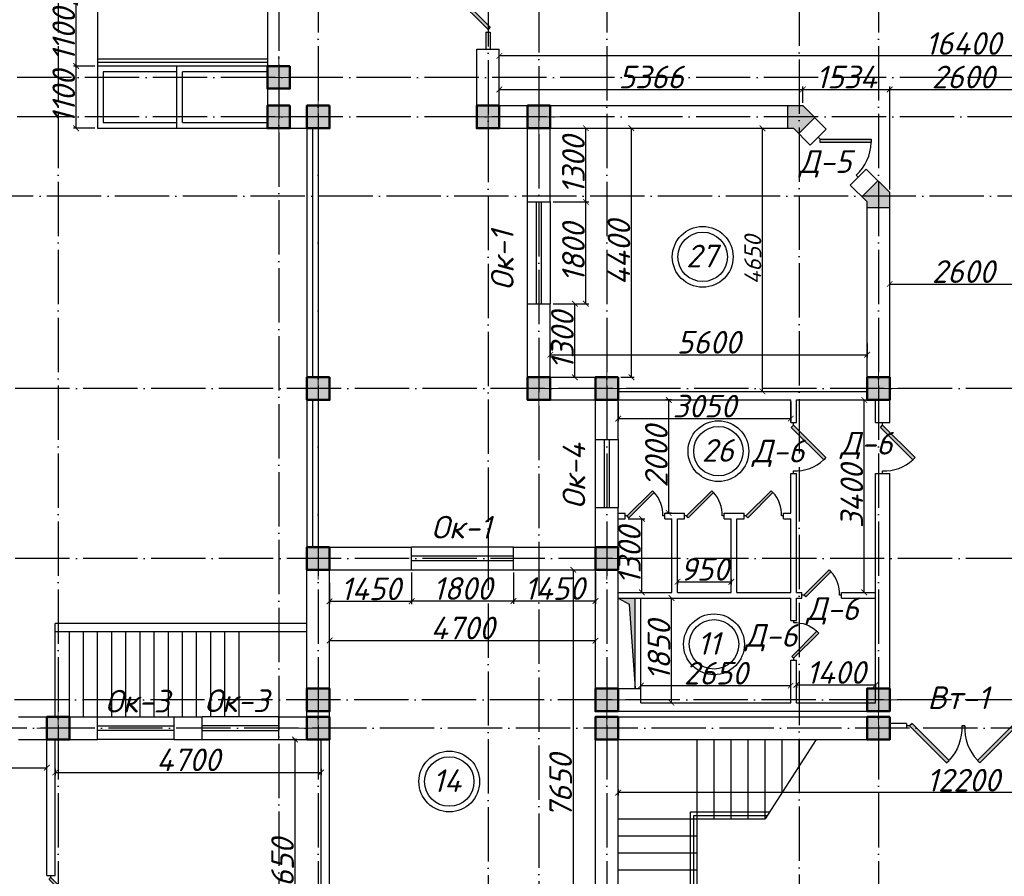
# Model space of a CAD drawing. Header units: millimetres. Extents: x 1112040 to 6903494, y -332921 to -150905.
# Tile 33 of 150: x 1513364 to 1530768, y -209539 to -194403. Entities that reach past the tile are written whole.
import ezdxf

# ---------------------------------------------------------------- set-up
doc = ezdxf.new("R2010")
doc.units = ezdxf.units.MM
doc.linetypes.add('ACAD_ISO04W100', pattern=[30, 24, -3, 0, -3])
for name, color, linetype in [('kolonn', 7, 'Continuous'), ('os', 253, 'Continuous'), ('razmer', 7, 'Continuous')]:
    doc.layers.add(name, color=color, linetype=linetype)
doc.styles.get("Standard").update_dxf_attribs({"font": 'isocpeui.ttf'})
doc.dimstyles.new('ISO-25', dxfattribs={"dimtxt": 400, "dimasz": 100, "dimexe": 50, "dimexo": 50, "dimgap": 20, "dimtad": 1, "dimdec": 0, "dimtxsty": 'Standard', "dimblk": 'ARCHTICK', "dimcen": 20, "dimclrd": 1, "dimclre": 1, "dimadec": 0, "dimazin": 0, "dimtfac": 1, "dimtdec": 0, "dimtmove": 0, "dimatfit": 3, "dimldrblk": 'ARCHTICK', "dimfxl": 1, "dimarcsym": 0})
doc.dimstyles.get("Standard").update_dxf_attribs({"dimtxt": 300, "dimasz": 100, "dimexe": 50, "dimexo": 50, "dimgap": 20, "dimtad": 1, "dimdec": 0, "dimzin": 0, "dimdsep": 46, "dimtxsty": 'Standard', "dimblk": 'ARCHTICK', "dimcen": 20, "dimclrd": 1, "dimclre": 1, "dimclrt": 256, "dimadec": 0, "dimazin": 0, "dimtfac": 1, "dimtdec": 0, "dimtofl": 0, "dimtmove": 0, "dimatfit": 3, "dimldrblk": 'ARCHTICK', "dimfxl": 1, "dimtolj": 1, "dimtzin": 0, "dimarcsym": 0})

# ---------------------------------------------------------------- blocks, each defined once
blk = doc.blocks.new('ghsdd')
at = {"ltscale": 50}
h = blk.add_hatch(color=256, dxfattribs=at)
h.paths.add_polyline_path([(0, 200), (-200, 200), (-200, 0), (0, 0)])
h.paths.add_polyline_path([(200, 0), (200, 200), (0, 200), (0, 0)])
h.paths.add_polyline_path([(0, 0), (-200, 0), (-200, -200), (0, -200)])
h.paths.add_polyline_path([(0, 0), (0, -200), (200, -200), (200, 0)])
at = {"lineweight": 0}
for p, q in [((0, -374), (0, 374)), ((-374, 0), (374, 0))]:
    blk.add_line(p, q, dxfattribs=at)
at = {"lineweight": 50, "ltscale": 50}
blk.add_lwpolyline([(200, 200), (200, -200), (-200, -200), (-200, 200), (200, 200)], dxfattribs=at)
blk = doc.blocks.new('jfgjhsdf')
blk.add_hatch(color=1).paths.add_polyline_path([(-593, 731), (-637, 687), (0, 50), (44, 94)])
at = {"color": 1}
for p, q in [((0, 1000), (0, 950)), ((0, 50), (0, 0))]:
    blk.add_line(p, q, dxfattribs=at)
blk.add_lwpolyline([(0, 50), (-637, 687), (-593, 731), (44, 94), (0, 50)], dxfattribs=at)
blk.add_arc((-33, 130), 821, 87.662, 132.9147, dxfattribs=at)
blk = doc.blocks.new('_ArchTick')
at = {"color": 0, "linetype": 'ByBlock', "const_width": 0.15}
blk.add_lwpolyline([(-0.5, -0.5), (0.5, 0.5)], dxfattribs=at)
blk = doc.blocks.new('*D2557')
at = {"color": 1, "lineweight": -2, "transparency": 16777216}
for p, q in [((1523942, -208006), (1523942, -208111)), ((1536142, -208061), (1523942, -208061)), ((1536142, -208006), (1536142, -208111))]:
    blk.add_line(p, q, dxfattribs=at)
at = {"color": 1, "lineweight": -2, "transparency": 16777216, "xscale": 100, "yscale": 100, "zscale": 100, "rotation": 180}
blk.add_blockref('_ArchTick', (1523942, -208061), dxfattribs=at)
at = {"color": 1, "lineweight": -2, "transparency": 16777216, "xscale": 100, "yscale": 100, "zscale": 100}
blk.add_blockref('_ArchTick', (1536142, -208061), dxfattribs=at)
at = {"color": 0, "transparency": 16777216, "insert": (1530042, -207841), "char_height": 400, "attachment_point": 5}
blk.add_mtext('12200', dxfattribs=at)
blk = doc.blocks.new('*D2422')
at = {"color": 1, "lineweight": -2, "transparency": 16777216}
for p, q in [((1509392, -207795), (1509392, -207570)), ((1509392, -207620), (1513842, -207620)), ((1513842, -207795), (1513842, -207570))]:
    blk.add_line(p, q, dxfattribs=at)
at = {"color": 1, "lineweight": -2, "transparency": 16777216, "xscale": 100, "yscale": 100, "zscale": 100, "rotation": 180}
blk.add_blockref('_ArchTick', (1509392, -207620), dxfattribs=at)
at = {"color": 1, "lineweight": -2, "transparency": 16777216, "xscale": 100, "yscale": 100, "zscale": 100}
blk.add_blockref('_ArchTick', (1513842, -207620), dxfattribs=at)
at = {"color": 0, "transparency": 16777216, "insert": (1511617, -207400), "char_height": 400, "attachment_point": 5}
blk.add_mtext('4450', dxfattribs=at)
blk = doc.blocks.new('*D2490')
at = {"color": 1, "lineweight": -2, "transparency": 16777216}
for p, q in [((1513992, -207642), (1513992, -207754)), ((1513992, -207704), (1518692, -207704)), ((1518692, -207642), (1518692, -207754))]:
    blk.add_line(p, q, dxfattribs=at)
at = {"color": 1, "lineweight": -2, "transparency": 16777216, "xscale": 100, "yscale": 100, "zscale": 100, "rotation": 180}
blk.add_blockref('_ArchTick', (1513992, -207704), dxfattribs=at)
at = {"color": 1, "lineweight": -2, "transparency": 16777216, "xscale": 100, "yscale": 100, "zscale": 100}
blk.add_blockref('_ArchTick', (1518692, -207704), dxfattribs=at)
at = {"color": 0, "transparency": 16777216, "insert": (1516342, -207481), "char_height": 400, "attachment_point": 5}
blk.add_mtext('4700', dxfattribs=at)
blk = doc.blocks.new('*D2491')
at = {"color": 1, "lineweight": -2, "transparency": 16777216}
for p, q in [((1518267, -207122), (1518180, -207122)), ((1518230, -207122), (1518230, -211772)), ((1518167, -211772), (1518280, -211772))]:
    blk.add_line(p, q, dxfattribs=at)
at = {"color": 1, "lineweight": -2, "transparency": 16777216, "xscale": 100, "yscale": 100, "zscale": 100}
for p, rotation in [((1518230, -207122), 90), ((1518230, -211772), 270)]:
    blk.add_blockref('_ArchTick', p, dxfattribs=dict(at, rotation=rotation))
at = {"color": 0, "transparency": 16777216, "insert": (1518010, -209447), "char_height": 400, "attachment_point": 5, "rotation": 90}
blk.add_mtext('4650', dxfattribs=at)
blk = doc.blocks.new('*D2423')
at = {"color": 1, "lineweight": -2, "transparency": 16777216}
for p, q in [((1518842, -205406), (1518842, -205324)), ((1523542, -205406), (1523542, -205324)), ((1518842, -205374), (1523542, -205374))]:
    blk.add_line(p, q, dxfattribs=at)
at = {"color": 1, "lineweight": -2, "transparency": 16777216, "xscale": 100, "yscale": 100, "zscale": 100, "rotation": 180}
blk.add_blockref('_ArchTick', (1518842, -205374), dxfattribs=at)
at = {"color": 1, "lineweight": -2, "transparency": 16777216, "xscale": 100, "yscale": 100, "zscale": 100}
blk.add_blockref('_ArchTick', (1523542, -205374), dxfattribs=at)
at = {"color": 0, "transparency": 16777216, "insert": (1521192, -205152), "char_height": 400, "attachment_point": 5}
blk.add_mtext('4700', dxfattribs=at)
blk = doc.blocks.new('*D2492')
at = {"color": 1, "lineweight": -2, "transparency": 16777216}
for p, q in [((1522867, -204122), (1523199, -204122)), ((1523149, -204122), (1523149, -211772)), ((1522867, -211772), (1523199, -211772))]:
    blk.add_line(p, q, dxfattribs=at)
at = {"color": 1, "lineweight": -2, "transparency": 16777216, "xscale": 100, "yscale": 100, "zscale": 100}
for p, rotation in [((1523149, -204122), 90), ((1523149, -211772), 270)]:
    blk.add_blockref('_ArchTick', p, dxfattribs=dict(at, rotation=rotation))
at = {"color": 0, "transparency": 16777216, "insert": (1522926, -207947), "char_height": 400, "attachment_point": 5, "rotation": 90}
blk.add_mtext('7650', dxfattribs=at)
blk = doc.blocks.new('*D2502')
at = {"layer": 'razmer', "color": 1, "lineweight": -2, "transparency": 16777216}
for p, q in [((1524342, -206172), (1524342, -206121)), ((1526992, -206171), (1524342, -206171)), ((1526992, -206422), (1526992, -206121))]:
    blk.add_line(p, q, dxfattribs=at)
at = {"layer": 'razmer', "color": 1, "lineweight": -2, "transparency": 16777216, "xscale": 100, "yscale": 100, "zscale": 100, "rotation": 180}
blk.add_blockref('_ArchTick', (1524342, -206171), dxfattribs=at)
at = {"layer": 'razmer', "color": 1, "lineweight": -2, "transparency": 16777216, "xscale": 100, "yscale": 100, "zscale": 100}
blk.add_blockref('_ArchTick', (1526992, -206171), dxfattribs=at)
at = {"layer": 'razmer', "color": 0, "transparency": 16777216, "insert": (1525667, -205951), "char_height": 400, "attachment_point": 5}
blk.add_mtext('2650', dxfattribs=at)
blk = doc.blocks.new('*D2461')
at = {"layer": 'razmer', "color": 1, "lineweight": -2, "transparency": 16777216}
for p, q in [((1524624, -204622), (1524934, -204622)), ((1524884, -206472), (1524884, -204622)), ((1524664, -206472), (1524934, -206472))]:
    blk.add_line(p, q, dxfattribs=at)
at = {"layer": 'razmer', "color": 1, "lineweight": -2, "transparency": 16777216, "xscale": 100, "yscale": 100, "zscale": 100}
for p, rotation in [((1524884, -204622), 90), ((1524884, -206472), 270)]:
    blk.add_blockref('_ArchTick', p, dxfattribs=dict(at, rotation=rotation))
at = {"layer": 'razmer', "color": 0, "transparency": 16777216, "insert": (1524664, -205547), "char_height": 400, "attachment_point": 5, "rotation": 90}
blk.add_mtext('1850', dxfattribs=at)
blk = doc.blocks.new('*D2462')
at = {"layer": 'razmer', "color": 1, "lineweight": -2, "transparency": 16777216}
for p, q in [((1527092, -206147), (1527092, -206207)), ((1527092, -206157), (1528492, -206157)), ((1528492, -206147), (1528492, -206207))]:
    blk.add_line(p, q, dxfattribs=at)
at = {"layer": 'razmer', "color": 1, "lineweight": -2, "transparency": 16777216, "xscale": 100, "yscale": 100, "zscale": 100, "rotation": 180}
blk.add_blockref('_ArchTick', (1527092, -206157), dxfattribs=at)
at = {"layer": 'razmer', "color": 1, "lineweight": -2, "transparency": 16777216, "xscale": 100, "yscale": 100, "zscale": 100}
blk.add_blockref('_ArchTick', (1528492, -206157), dxfattribs=at)
at = {"layer": 'razmer', "color": 0, "transparency": 16777216, "insert": (1527792, -205937), "char_height": 400, "attachment_point": 5}
blk.add_mtext('1400', dxfattribs=at)
blk = doc.blocks.new('*D2463')
at = {"layer": 'razmer', "color": 1, "lineweight": -2, "transparency": 16777216}
for p, q in [((1524117, -203222), (1524413, -203222)), ((1524363, -204522), (1524363, -203222)), ((1524303, -204522), (1524413, -204522))]:
    blk.add_line(p, q, dxfattribs=at)
at = {"layer": 'razmer', "color": 1, "lineweight": -2, "transparency": 16777216, "xscale": 100, "yscale": 100, "zscale": 100}
for p, rotation in [((1524363, -203222), 90), ((1524363, -204522), 270)]:
    blk.add_blockref('_ArchTick', p, dxfattribs=dict(at, rotation=rotation))
at = {"layer": 'razmer', "color": 0, "transparency": 16777216, "insert": (1524143, -203872), "char_height": 400, "attachment_point": 5, "rotation": 90}
blk.add_mtext('1300', dxfattribs=at)
blk = doc.blocks.new('*D2464')
at = {"layer": 'razmer', "color": 1, "lineweight": -2, "transparency": 16777216}
for p, q in [((1524992, -204289), (1524992, -204385)), ((1525942, -204289), (1525942, -204385)), ((1524992, -204335), (1525942, -204335))]:
    blk.add_line(p, q, dxfattribs=at)
at = {"layer": 'razmer', "color": 1, "lineweight": -2, "transparency": 16777216, "xscale": 100, "yscale": 100, "zscale": 100, "rotation": 180}
blk.add_blockref('_ArchTick', (1524992, -204335), dxfattribs=at)
at = {"layer": 'razmer', "color": 1, "lineweight": -2, "transparency": 16777216, "xscale": 100, "yscale": 100, "zscale": 100}
blk.add_blockref('_ArchTick', (1525942, -204335), dxfattribs=at)
at = {"layer": 'razmer', "color": 0, "transparency": 16777216, "insert": (1525467, -204115), "char_height": 400, "attachment_point": 5}
blk.add_mtext('950', dxfattribs=at)
blk = doc.blocks.new('*D2465')
at = {"layer": 'razmer', "color": 1, "lineweight": -2, "transparency": 16777216}
for p, q in [((1524885, -201122), (1524788, -201122)), ((1524838, -203122), (1524838, -201122)), ((1524885, -203122), (1524788, -203122))]:
    blk.add_line(p, q, dxfattribs=at)
at = {"layer": 'razmer', "color": 1, "lineweight": -2, "transparency": 16777216, "xscale": 100, "yscale": 100, "zscale": 100}
for p, rotation in [((1524838, -201122), 90), ((1524838, -203122), 270)]:
    blk.add_blockref('_ArchTick', p, dxfattribs=dict(at, rotation=rotation))
at = {"layer": 'razmer', "color": 0, "transparency": 16777216, "insert": (1524618, -202122), "char_height": 400, "attachment_point": 5, "rotation": 90}
blk.add_mtext('2000', dxfattribs=at)
blk = doc.blocks.new('*D2466')
at = {"layer": 'razmer', "color": 1, "lineweight": -2, "transparency": 16777216}
for p, q in [((1523942, -201157), (1523942, -201502)), ((1526992, -201157), (1526992, -201502)), ((1523942, -201452), (1526992, -201452))]:
    blk.add_line(p, q, dxfattribs=at)
at = {"layer": 'razmer', "color": 1, "lineweight": -2, "transparency": 16777216, "xscale": 100, "yscale": 100, "zscale": 100, "rotation": 180}
blk.add_blockref('_ArchTick', (1523942, -201452), dxfattribs=at)
at = {"layer": 'razmer', "color": 1, "lineweight": -2, "transparency": 16777216, "xscale": 100, "yscale": 100, "zscale": 100}
blk.add_blockref('_ArchTick', (1526992, -201452), dxfattribs=at)
at = {"layer": 'razmer', "color": 0, "transparency": 16777216, "insert": (1525467, -201232), "char_height": 400, "attachment_point": 5}
blk.add_mtext('3050', dxfattribs=at)
blk = doc.blocks.new('*D2467')
at = {"layer": 'razmer', "color": 1, "lineweight": -2, "transparency": 16777216}
for p, q in [((1528292, -204522), (1528292, -201122)), ((1528342, -201122), (1528342, -201122)), ((1528342, -204522), (1528342, -204522))]:
    blk.add_line(p, q, dxfattribs=at)
at = {"layer": 'razmer', "color": 1, "lineweight": -2, "transparency": 16777216, "xscale": 100, "yscale": 100, "zscale": 100}
for p, rotation in [((1528292, -201122), 90), ((1528292, -204522), 270)]:
    blk.add_blockref('_ArchTick', p, dxfattribs=dict(at, rotation=rotation))
at = {"layer": 'razmer', "color": 0, "transparency": 16777216, "insert": (1528072, -202822), "char_height": 400, "attachment_point": 5, "rotation": 90}
blk.add_mtext('3400', dxfattribs=at)
blk = doc.blocks.new('*D2415')
at = {"color": 1, "lineweight": -2, "transparency": 16777216}
for p, q in [((1524175, -196322), (1524226, -196322)), ((1524176, -200722), (1524176, -196322)), ((1523992, -200722), (1524226, -200722))]:
    blk.add_line(p, q, dxfattribs=at)
at = {"color": 1, "lineweight": -2, "transparency": 16777216, "xscale": 100, "yscale": 100, "zscale": 100}
for p, rotation in [((1524176, -196322), 90), ((1524176, -200722), 270)]:
    blk.add_blockref('_ArchTick', p, dxfattribs=dict(at, rotation=rotation))
at = {"color": 0, "transparency": 16777216, "insert": (1523956, -198522), "char_height": 400, "attachment_point": 5, "rotation": 90}
blk.add_mtext('4400', dxfattribs=at)
blk = doc.blocks.new('*D2468')
at = {"color": 1, "lineweight": -2, "transparency": 16777216}
for p, q in [((1522742, -200122), (1522742, -200373)), ((1528342, -200122), (1528342, -200373)), ((1522742, -200323), (1528342, -200323))]:
    blk.add_line(p, q, dxfattribs=at)
at = {"color": 1, "lineweight": -2, "transparency": 16777216, "xscale": 100, "yscale": 100, "zscale": 100, "rotation": 180}
blk.add_blockref('_ArchTick', (1522742, -200323), dxfattribs=at)
at = {"color": 1, "lineweight": -2, "transparency": 16777216, "xscale": 100, "yscale": 100, "zscale": 100}
blk.add_blockref('_ArchTick', (1528342, -200323), dxfattribs=at)
at = {"color": 0, "transparency": 16777216, "insert": (1525542, -200103), "char_height": 400, "attachment_point": 5}
blk.add_mtext('5600', dxfattribs=at)
blk = doc.blocks.new('*D2469')
at = {"color": 1, "lineweight": -2, "transparency": 16777216}
for p, q in [((1528742, -199100), (1528742, -199024)), ((1528742, -199074), (1531342, -199074)), ((1531342, -199100), (1531342, -199024))]:
    blk.add_line(p, q, dxfattribs=at)
at = {"color": 1, "lineweight": -2, "transparency": 16777216, "xscale": 100, "yscale": 100, "zscale": 100, "rotation": 180}
blk.add_blockref('_ArchTick', (1528742, -199074), dxfattribs=at)
at = {"color": 1, "lineweight": -2, "transparency": 16777216, "xscale": 100, "yscale": 100, "zscale": 100}
blk.add_blockref('_ArchTick', (1531342, -199074), dxfattribs=at)
at = {"color": 0, "transparency": 16777216, "insert": (1530042, -198854), "char_height": 400, "attachment_point": 5}
blk.add_mtext('2600', dxfattribs=at)
blk = doc.blocks.new('*D2417')
at = {"color": 1, "lineweight": -2, "transparency": 16777216}
for p, q in [((1521842, -195037), (1521842, -194994)), ((1538242, -195044), (1521842, -195044)), ((1538242, -195037), (1538242, -194994))]:
    blk.add_line(p, q, dxfattribs=at)
at = {"color": 1, "lineweight": -2, "transparency": 16777216, "xscale": 100, "yscale": 100, "zscale": 100, "rotation": 180}
blk.add_blockref('_ArchTick', (1521842, -195044), dxfattribs=at)
at = {"color": 1, "lineweight": -2, "transparency": 16777216, "xscale": 100, "yscale": 100, "zscale": 100}
blk.add_blockref('_ArchTick', (1538242, -195044), dxfattribs=at)
at = {"color": 0, "transparency": 16777216, "insert": (1530042, -194824), "char_height": 400, "attachment_point": 5}
blk.add_mtext('16400', dxfattribs=at)
blk = doc.blocks.new('*D2859')
at = {"color": 1, "lineweight": -2, "transparency": 16777216}
for p, q in [((1520292, -204172), (1520292, -204730)), ((1518842, -204353), (1518842, -204730)), ((1518842, -204680), (1520292, -204680))]:
    blk.add_line(p, q, dxfattribs=at)
at = {"color": 1, "lineweight": -2, "transparency": 16777216, "xscale": 100, "yscale": 100, "zscale": 100, "rotation": 180}
blk.add_blockref('_ArchTick', (1518842, -204680), dxfattribs=at)
at = {"color": 1, "lineweight": -2, "transparency": 16777216, "xscale": 100, "yscale": 100, "zscale": 100}
blk.add_blockref('_ArchTick', (1520292, -204680), dxfattribs=at)
at = {"color": 0, "transparency": 16777216, "insert": (1519567, -204460), "char_height": 400, "attachment_point": 5}
blk.add_mtext('1450', dxfattribs=at)
blk = doc.blocks.new('*D2860')
at = {"color": 1, "lineweight": -2, "transparency": 16777216}
for p, q in [((1520292, -204172), (1520292, -204724)), ((1522092, -204172), (1522092, -204724)), ((1520292, -204674), (1522092, -204674))]:
    blk.add_line(p, q, dxfattribs=at)
at = {"color": 1, "lineweight": -2, "transparency": 16777216, "xscale": 100, "yscale": 100, "zscale": 100, "rotation": 180}
blk.add_blockref('_ArchTick', (1520292, -204674), dxfattribs=at)
at = {"color": 1, "lineweight": -2, "transparency": 16777216, "xscale": 100, "yscale": 100, "zscale": 100}
blk.add_blockref('_ArchTick', (1522092, -204674), dxfattribs=at)
at = {"color": 0, "transparency": 16777216, "insert": (1521192, -204454), "char_height": 400, "attachment_point": 5}
blk.add_mtext('1800', dxfattribs=at)
blk = doc.blocks.new('*D2861')
at = {"color": 1, "lineweight": -2, "transparency": 16777216}
for p, q in [((1522092, -204172), (1522092, -204724)), ((1523542, -204172), (1523542, -204724)), ((1522092, -204674), (1523542, -204674))]:
    blk.add_line(p, q, dxfattribs=at)
at = {"color": 1, "lineweight": -2, "transparency": 16777216, "xscale": 100, "yscale": 100, "zscale": 100, "rotation": 180}
blk.add_blockref('_ArchTick', (1522092, -204674), dxfattribs=at)
at = {"color": 1, "lineweight": -2, "transparency": 16777216, "xscale": 100, "yscale": 100, "zscale": 100}
blk.add_blockref('_ArchTick', (1523542, -204674), dxfattribs=at)
at = {"color": 0, "transparency": 16777216, "insert": (1522817, -204454), "char_height": 400, "attachment_point": 5}
blk.add_mtext('1450', dxfattribs=at)
blk = doc.blocks.new('*D2827')
at = {"color": 1, "lineweight": -2, "transparency": 16777216}
for p, q in [((1522792, -199422), (1523227, -199422)), ((1523177, -200722), (1523177, -199422)), ((1522845, -200722), (1523227, -200722))]:
    blk.add_line(p, q, dxfattribs=at)
at = {"color": 1, "lineweight": -2, "transparency": 16777216, "xscale": 100, "yscale": 100, "zscale": 100}
for p, rotation in [((1523177, -199422), 90), ((1523177, -200722), 270)]:
    blk.add_blockref('_ArchTick', p, dxfattribs=dict(at, rotation=rotation))
at = {"color": 0, "transparency": 16777216, "insert": (1522957, -200072), "char_height": 400, "attachment_point": 5, "rotation": 90}
blk.add_mtext('1300', dxfattribs=at)
blk = doc.blocks.new('*D2828')
at = {"color": 1, "lineweight": -2, "transparency": 16777216}
for p, q in [((1522792, -197622), (1523422, -197622)), ((1523372, -199422), (1523372, -197622)), ((1522792, -199422), (1523422, -199422))]:
    blk.add_line(p, q, dxfattribs=at)
at = {"color": 1, "lineweight": -2, "transparency": 16777216, "xscale": 100, "yscale": 100, "zscale": 100}
for p, rotation in [((1523372, -197622), 90), ((1523372, -199422), 270)]:
    blk.add_blockref('_ArchTick', p, dxfattribs=dict(at, rotation=rotation))
at = {"color": 0, "transparency": 16777216, "insert": (1523152, -198522), "char_height": 400, "attachment_point": 5, "rotation": 90}
blk.add_mtext('1800', dxfattribs=at)
blk = doc.blocks.new('*D2829')
at = {"color": 1, "lineweight": -2, "transparency": 16777216}
for p, q in [((1522792, -196322), (1523422, -196322)), ((1523372, -197622), (1523372, -196322)), ((1522792, -197622), (1523422, -197622))]:
    blk.add_line(p, q, dxfattribs=at)
at = {"color": 1, "lineweight": -2, "transparency": 16777216, "xscale": 100, "yscale": 100, "zscale": 100}
for p, rotation in [((1523372, -196322), 90), ((1523372, -197622), 270)]:
    blk.add_blockref('_ArchTick', p, dxfattribs=dict(at, rotation=rotation))
at = {"color": 0, "transparency": 16777216, "insert": (1523152, -196972), "char_height": 400, "attachment_point": 5, "rotation": 90}
blk.add_mtext('1300', dxfattribs=at)
blk = doc.blocks.new('*D2830')
at = {"color": 1, "lineweight": -2, "transparency": 16777216}
for p, q in [((1521842, -195872), (1521842, -195586)), ((1527208, -195872), (1527208, -195586)), ((1521842, -195636), (1527208, -195636))]:
    blk.add_line(p, q, dxfattribs=at)
at = {"color": 1, "lineweight": -2, "transparency": 16777216, "xscale": 100, "yscale": 100, "zscale": 100, "rotation": 180}
blk.add_blockref('_ArchTick', (1521842, -195636), dxfattribs=at)
at = {"color": 1, "lineweight": -2, "transparency": 16777216, "xscale": 100, "yscale": 100, "zscale": 100}
blk.add_blockref('_ArchTick', (1527208, -195636), dxfattribs=at)
at = {"color": 0, "transparency": 16777216, "insert": (1524525, -195416), "char_height": 400, "attachment_point": 5}
blk.add_mtext('5366', dxfattribs=at)
blk = doc.blocks.new('*D2831')
at = {"color": 1, "lineweight": -2, "transparency": 16777216}
for p, q in [((1527208, -195872), (1527208, -195586)), ((1528742, -197406), (1528742, -195586)), ((1527208, -195636), (1528742, -195636))]:
    blk.add_line(p, q, dxfattribs=at)
at = {"color": 1, "lineweight": -2, "transparency": 16777216, "xscale": 100, "yscale": 100, "zscale": 100, "rotation": 180}
blk.add_blockref('_ArchTick', (1527208, -195636), dxfattribs=at)
at = {"color": 1, "lineweight": -2, "transparency": 16777216, "xscale": 100, "yscale": 100, "zscale": 100}
blk.add_blockref('_ArchTick', (1528742, -195636), dxfattribs=at)
at = {"color": 0, "transparency": 16777216, "insert": (1527975, -195416), "char_height": 400, "attachment_point": 5}
blk.add_mtext('1534', dxfattribs=at)
blk = doc.blocks.new('*D2832')
at = {"color": 1, "lineweight": -2, "transparency": 16777216}
for p, q in [((1528742, -197406), (1528742, -195586)), ((1531342, -197406), (1531342, -195586)), ((1528742, -195636), (1531342, -195636))]:
    blk.add_line(p, q, dxfattribs=at)
at = {"color": 1, "lineweight": -2, "transparency": 16777216, "xscale": 100, "yscale": 100, "zscale": 100, "rotation": 180}
blk.add_blockref('_ArchTick', (1528742, -195636), dxfattribs=at)
at = {"color": 1, "lineweight": -2, "transparency": 16777216, "xscale": 100, "yscale": 100, "zscale": 100}
blk.add_blockref('_ArchTick', (1531342, -195636), dxfattribs=at)
at = {"color": 0, "transparency": 16777216, "insert": (1530042, -195416), "char_height": 400, "attachment_point": 5}
blk.add_mtext('2600', dxfattribs=at)
blk = doc.blocks.new('*D3012')
at = {"color": 1, "lineweight": -2, "transparency": 16777216}
for p, q in [((1514692, -195222), (1514313, -195222)), ((1514363, -196322), (1514363, -195222)), ((1514692, -196322), (1514313, -196322))]:
    blk.add_line(p, q, dxfattribs=at)
at = {"color": 1, "lineweight": -2, "transparency": 16777216, "xscale": 100, "yscale": 100, "zscale": 100}
for p, rotation in [((1514363, -195222), 90), ((1514363, -196322), 270)]:
    blk.add_blockref('_ArchTick', p, dxfattribs=dict(at, rotation=rotation))
at = {"color": 0, "transparency": 16777216, "insert": (1514143, -195772), "char_height": 400, "attachment_point": 5, "rotation": 90}
blk.add_mtext('1100', dxfattribs=at)
blk = doc.blocks.new('*D3013')
at = {"color": 1, "lineweight": -2, "transparency": 16777216}
for p, q in [((1514692, -194122), (1514313, -194122)), ((1514363, -195222), (1514363, -194122)), ((1514692, -195222), (1514313, -195222))]:
    blk.add_line(p, q, dxfattribs=at)
at = {"color": 1, "lineweight": -2, "transparency": 16777216, "xscale": 100, "yscale": 100, "zscale": 100}
for p, rotation in [((1514363, -194122), 90), ((1514363, -195222), 270)]:
    blk.add_blockref('_ArchTick', p, dxfattribs=dict(at, rotation=rotation))
at = {"color": 0, "transparency": 16777216, "insert": (1514143, -194672), "char_height": 400, "attachment_point": 5, "rotation": 90}
blk.add_mtext('1100', dxfattribs=at)
blk = doc.blocks.new('*D3056')
at = {"color": 1, "lineweight": -2, "transparency": 16777216}
for p, q in [((1526348, -196322), (1526542, -196322)), ((1526492, -200972), (1526492, -196322)), ((1526348, -200972), (1526542, -200972))]:
    blk.add_line(p, q, dxfattribs=at)
at = {"color": 1, "lineweight": -2, "transparency": 16777216, "xscale": 100, "yscale": 100, "zscale": 100}
for p, rotation in [((1526492, -196322), 90), ((1526492, -200972), 270)]:
    blk.add_blockref('_ArchTick', p, dxfattribs=dict(at, rotation=rotation))
at = {"transparency": 16777216, "insert": (1526322, -198647), "char_height": 300, "attachment_point": 5, "rotation": 90}
blk.add_mtext('\\A1;4650', dxfattribs=at)
blk = doc.blocks.new('swww222s')
at = {"color": 1}
for centre, radius in [((-4339, -19130), 537), ((-4339, -19130), 437), ((-4061, -22564), 537), ((-4061, -22564), 437), ((-4139, -25976), 537), ((-4139, -25976), 437), ((-8819, -28401), 537), ((-8819, -28401), 437)]:
    blk.add_circle(centre, radius, dxfattribs=at)
for s, p in [('27', (-4632, -19315)), ('26', (-4354, -22750)), ('11', (-4432, -26161)), ('14', (-9112, -28586))]:
    blk.add_text(s, height=400, dxfattribs=at).set_placement(p)

msp = doc.modelspace()

# ---------------------------------------------------------------- hatches: boundary and pattern name
msp.add_hatch(color=256).paths.add_polyline_path([(1524241.8, -204621.9), (1523941.8, -204621.9), (1524134.4, -204731.5), (1524241.8, -206221.9)])
at = {"layer": 'kolonn'}
h = msp.add_hatch(color=256, dxfattribs=at)
h.paths.add_polyline_path([(1528341.8, -189721.9), (1528341.8, -189821.9), (1528250.4, -189913.3), (1528533.2, -190196.2), (1528741.8, -189987.6), (1528741.8, -189721.9)])
h.paths.add_polyline_path([(1531550.4, -190196.2), (1531833.2, -189913.3), (1531741.8, -189821.9), (1531741.8, -189721.9), (1531341.8, -189721.9), (1531341.8, -189987.6)])
h.paths.add_polyline_path([(1533141.8, -191121.9), (1533041.8, -191121.9), (1532950.4, -191030.5), (1532667.6, -191313.3), (1532876.1, -191521.9), (1533141.8, -191521.9)])
h.paths.add_polyline_path([(1533141.8, -195921.9), (1532876.1, -195921.9), (1532667.6, -196130.5), (1532950.4, -196413.3), (1533041.8, -196321.9), (1533141.8, -196321.9)])
h.paths.add_polyline_path([(1531741.8, -197721.9), (1531741.8, -197621.9), (1531833.2, -197530.5), (1531550.4, -197247.7), (1531341.8, -197456.2), (1531341.8, -197721.9)])
h.paths.add_polyline_path([(1528250.4, -197530.5), (1528341.8, -197621.9), (1528341.8, -197721.9), (1528741.8, -197721.9), (1528741.8, -197456.2), (1528533.2, -197247.7)])
h.paths.add_polyline_path([(1526941.8, -196321.9), (1527041.8, -196321.9), (1527133.2, -196413.3), (1527416.1, -196130.5), (1527207.5, -195921.9), (1526941.8, -195921.9)])
h.paths.add_polyline_path([(1527133.2, -191030.5), (1527041.8, -191121.9), (1526941.8, -191121.9), (1526941.8, -191521.9), (1527207.5, -191521.9), (1527416.1, -191313.3)])

# ---------------------------------------------------------------- linework, layer by layer
for p, q in [((1514741.8, -194121.9), (1514741.8, -196321.9)), ((1517741.8, -195221.9), (1514741.8, -195221.9)), ((1514841.8, -195321.9), (1514841.8, -196221.9)), ((1516141.8, -195321.9), (1514841.8, -195321.9)), ((1517741.8, -195321.9), (1516241.8, -195321.9)), ((1514841.8, -196221.9), (1516141.8, -196221.9)), ((1516241.8, -196221.9), (1517741.8, -196221.9)), ((1514741.8, -196321.9), (1517741.8, -196321.9)), ((1518441.8, -205071.9), (1513991.8, -205071.9)), ((1513991.8, -206721.9), (1513991.8, -205071.9)), ((1518441.8, -205221.9), (1513991.8, -205221.9)), ((1514241.8, -206721.9), (1514241.8, -205221.9)), ((1514491.8, -206721.9), (1514491.8, -205221.9)), ((1514741.8, -206721.9), (1514741.8, -205221.9)), ((1514991.8, -206721.9), (1514991.8, -205221.9)), ((1515241.8, -206721.9), (1515241.8, -205221.9)), ((1515491.8, -206721.9), (1515491.8, -205221.9)), ((1515741.8, -206721.9), (1515741.8, -205221.9)), ((1515991.8, -206721.9), (1515991.8, -205221.9)), ((1516241.8, -206721.9), (1516241.8, -205221.9)), ((1516491.8, -206721.9), (1516491.8, -205221.9)), ((1516741.8, -206721.9), (1516741.8, -205221.9)), ((1516991.8, -206721.9), (1516991.8, -205221.9)), ((1517241.8, -206721.9), (1517241.8, -205221.9)), ((1525341.8, -211521.9), (1525341.8, -207121.9)), ((1525641.8, -208521.9), (1525641.8, -207121.9)), ((1525941.8, -208521.9), (1525941.8, -207121.9)), ((1526241.8, -208521.9), (1526241.8, -207121.9)), ((1526541.8, -208521.9), (1526541.8, -207121.9)), ((1527441.8, -207121.9), (1526541.8, -208521.9)), ((1526841.8, -208055.2), (1526841.8, -207121.9)), ((1527141.8, -207588.6), (1527141.8, -207121.9)), ((1523941.8, -208521.9), (1526541.8, -208521.9)), ((1523941.8, -208821.9), (1525341.8, -208821.9)), ((1523941.8, -209121.9), (1525341.8, -209121.9)), ((1523941.8, -209421.9), (1525341.8, -209421.9))]:
    msp.add_line(p, q)
at = {"color": 1}
for p, q in [((1521601.8, -194621.9), (1521601.8, -194921.9)), ((1521601.8, -194621.9), (1521681.8, -194621.9)), ((1521681.8, -194621.9), (1521681.8, -194921.9)), ((1517741.8, -195101.9), (1514741.8, -195101.9)), ((1517741.8, -195161.9), (1514741.8, -195161.9)), ((1518541.8, -196321.9), (1518541.8, -200721.9)), ((1518641.8, -196321.9), (1518641.8, -200721.9)), ((1522341.8, -199421.9), (1522341.8, -197621.9)), ((1522501.8, -199421.9), (1522501.8, -197621.9)), ((1522581.8, -197621.9), (1522581.8, -199421.9)), ((1522741.8, -197621.9), (1522741.8, -199421.9)), ((1518541.8, -201121.9), (1518541.8, -203721.9)), ((1518641.8, -201121.9), (1518641.8, -203721.9)), ((1523541.8, -203021.9), (1523541.8, -201821.9)), ((1523701.8, -203021.9), (1523701.8, -201821.9)), ((1523781.8, -201821.9), (1523781.8, -203021.9)), ((1523941.8, -201821.9), (1523941.8, -203021.9)), ((1522091.8, -203721.9), (1520291.8, -203721.9)), ((1522091.8, -203881.9), (1520291.8, -203881.9)), ((1520291.8, -203961.9), (1522091.8, -203961.9)), ((1520291.8, -204121.9), (1522091.8, -204121.9)), ((1514741.8, -206721.9), (1516091.8, -206721.9)), ((1517941.8, -206721.9), (1516591.8, -206721.9)), ((1514741.8, -206881.9), (1516091.8, -206881.9)), ((1517941.8, -206881.9), (1516591.8, -206881.9)), ((1529041.8, -206841.9), (1528741.8, -206841.9)), ((1529041.8, -206921.9), (1528741.8, -206921.9)), ((1529041.8, -206841.9), (1529041.8, -206921.9)), ((1516091.8, -206961.9), (1514741.8, -206961.9)), ((1516591.8, -206961.9), (1517941.8, -206961.9)), ((1516091.8, -207121.9), (1514741.8, -207121.9)), ((1516591.8, -207121.9), (1517941.8, -207121.9)), ((1525221.8, -211521.9), (1525221.8, -208401.9)), ((1525221.8, -208401.9), (1526619, -208401.9)), ((1525281.8, -211521.9), (1525281.8, -208461.9)), ((1525281.8, -208461.9), (1526580.4, -208461.9))]:
    msp.add_line(p, q, dxfattribs=at)
at = {"lineweight": 30}
for p, q in [((1521441.8, -196321.9), (1521441.8, -194921.9)), ((1521441.8, -194921.9), (1521841.8, -194921.9)), ((1521841.8, -195921.9), (1521841.8, -194921.9)), ((1521841.8, -195921.9), (1527207.5, -195921.9)), ((1526941.8, -196321.9), (1526941.8, -195921.9)), ((1527207.5, -195921.9), (1527621.1, -196335.5)), ((1527133.2, -196413.3), (1527416.1, -196130.5)), ((1521441.8, -196321.9), (1522341.8, -196321.9)), ((1522341.8, -197621.9), (1522341.8, -196321.9)), ((1522741.8, -197621.9), (1522741.8, -196321.9)), ((1522741.8, -196321.9), (1527041.8, -196321.9)), ((1527041.8, -196321.9), (1527338.3, -196618.4)), ((1527338.3, -196618.4), (1527621.1, -196335.5)), ((1528045.4, -197325.5), (1528328.2, -197042.6)), ((1528328.2, -197042.6), (1528741.8, -197456.2)), ((1528045.4, -197325.5), (1528341.8, -197621.9)), ((1528250.4, -197530.5), (1528533.2, -197247.7)), ((1528741.8, -201521.9), (1528741.8, -197456.2)), ((1522341.8, -197621.9), (1522741.8, -197621.9)), ((1528341.8, -201121.9), (1528341.8, -197621.9)), ((1528341.8, -197721.9), (1528741.8, -197721.9)), ((1522341.8, -201121.9), (1522341.8, -199421.9)), ((1522341.8, -199421.9), (1522741.8, -199421.9)), ((1522741.8, -200721.9), (1522741.8, -199421.9)), ((1522741.8, -200721.9), (1523941.8, -200721.9)), ((1523941.8, -201821.9), (1523941.8, -200721.9)), ((1523941.8, -200971.9), (1528341.8, -200971.9)), ((1522341.8, -201121.9), (1523541.8, -201121.9)), ((1523541.8, -201821.9), (1523541.8, -201121.9)), ((1523941.8, -201121.9), (1526991.8, -201121.9)), ((1526991.8, -201521.9), (1526991.8, -201121.9)), ((1527091.8, -201521.9), (1527091.8, -201121.9)), ((1527091.8, -201121.9), (1528491.8, -201121.9)), ((1528491.8, -201521.9), (1528491.8, -201121.9)), ((1526991.8, -201521.9), (1527091.8, -201521.9)), ((1528491.8, -201521.9), (1528741.8, -201521.9)), ((1523541.8, -201821.9), (1523941.8, -201821.9)), ((1526991.8, -202421.9), (1527091.8, -202421.9)), ((1526991.8, -203121.9), (1526991.8, -202421.9)), ((1527091.8, -204521.9), (1527091.8, -202421.9)), ((1528491.8, -206471.9), (1528491.8, -202421.9)), ((1528491.8, -202421.9), (1528741.8, -202421.9)), ((1528741.8, -206621.9), (1528741.8, -202421.9)), ((1523541.8, -203721.9), (1523541.8, -203021.9)), ((1523541.8, -203021.9), (1523941.8, -203021.9)), ((1523941.8, -206221.9), (1523941.8, -203021.9)), ((1523941.8, -203121.9), (1524066.8, -203121.9)), ((1523941.8, -203221.9), (1524066.8, -203221.9)), ((1524066.8, -203221.9), (1524066.8, -203121.9)), ((1524766.8, -203221.9), (1524766.8, -203121.9)), ((1524766.8, -203121.9), (1525116.8, -203121.9)), ((1524766.8, -203221.9), (1524891.8, -203221.9)), ((1524891.8, -204521.9), (1524891.8, -203221.9)), ((1524991.8, -204521.9), (1524991.8, -203221.9)), ((1524991.8, -203221.9), (1525116.8, -203221.9)), ((1525116.8, -203221.9), (1525116.8, -203121.9)), ((1525816.8, -203221.9), (1525816.8, -203121.9)), ((1525816.8, -203121.9), (1526166.8, -203121.9)), ((1525816.8, -203221.9), (1525941.8, -203221.9)), ((1525941.8, -204521.9), (1525941.8, -203221.9)), ((1526041.8, -204521.9), (1526041.8, -203221.9)), ((1526041.8, -203221.9), (1526166.8, -203221.9)), ((1526166.8, -203221.9), (1526166.8, -203121.9)), ((1526866.8, -203221.9), (1526866.8, -203121.9)), ((1526866.8, -203121.9), (1526991.8, -203121.9)), ((1526866.8, -203221.9), (1526991.8, -203221.9)), ((1526991.8, -204521.9), (1526991.8, -203221.9)), ((1518441.8, -206721.9), (1518441.8, -203721.9)), ((1518441.8, -203721.9), (1520291.8, -203721.9)), ((1520291.8, -204121.9), (1520291.8, -203721.9)), ((1522091.8, -204121.9), (1522091.8, -203721.9)), ((1522091.8, -203721.9), (1523541.8, -203721.9)), ((1518841.8, -211771.9), (1518841.8, -204121.9)), ((1518841.8, -204121.9), (1520291.8, -204121.9)), ((1522091.8, -204121.9), (1523541.8, -204121.9)), ((1523541.8, -206621.9), (1523541.8, -204121.9)), ((1523941.8, -204521.9), (1524891.8, -204521.9)), ((1523941.8, -204621.9), (1526991.8, -204621.9)), ((1524241.8, -206221.9), (1524241.8, -204621.9)), ((1524341.8, -206471.9), (1524341.8, -204621.9)), ((1524991.8, -204521.9), (1525941.8, -204521.9)), ((1526041.8, -204521.9), (1526991.8, -204521.9)), ((1526991.8, -205021.9), (1526991.8, -204621.9)), ((1527091.8, -204521.9), (1527191.8, -204521.9)), ((1527091.8, -204621.9), (1527191.8, -204621.9)), ((1527091.8, -205021.9), (1527091.8, -204621.9)), ((1527191.8, -204621.9), (1527191.8, -204521.9)), ((1527891.8, -204621.9), (1527891.8, -204521.9)), ((1527891.8, -204521.9), (1528491.8, -204521.9)), ((1527891.8, -204621.9), (1528491.8, -204621.9)), ((1526991.8, -205021.9), (1527091.8, -205021.9)), ((1526991.8, -206471.9), (1526991.8, -205721.9)), ((1526991.8, -205721.9), (1527091.8, -205721.9)), ((1527091.8, -206471.9), (1527091.8, -205721.9)), ((1523941.8, -206221.9), (1524341.8, -206221.9)), ((1524341.8, -206471.9), (1526991.8, -206471.9)), ((1527091.8, -206471.9), (1528491.8, -206471.9)), ((1513341.8, -206721.9), (1514741.8, -206721.9)), ((1514741.8, -207121.9), (1514741.8, -206721.9)), ((1516091.8, -207121.9), (1516091.8, -206721.9)), ((1516091.8, -206721.9), (1516591.8, -206721.9)), ((1516591.8, -207121.9), (1516591.8, -206721.9)), ((1517941.8, -207121.9), (1517941.8, -206721.9)), ((1517941.8, -206721.9), (1518441.8, -206721.9)), ((1523541.8, -206621.9), (1528741.8, -206621.9)), ((1523541.8, -211771.9), (1523541.8, -206721.9)), ((1523541.8, -206721.9), (1528741.8, -206721.9)), ((1528741.8, -207121.9), (1528741.8, -206721.9)), ((1513341.8, -207121.9), (1513841.8, -207121.9)), ((1513841.8, -209521.9), (1513841.8, -207121.9)), ((1513991.8, -207121.9), (1514741.8, -207121.9)), ((1513991.8, -209521.9), (1513991.8, -207121.9)), ((1516091.8, -207121.9), (1516591.8, -207121.9)), ((1517941.8, -207121.9), (1518691.8, -207121.9)), ((1518691.8, -211771.9), (1518691.8, -207121.9)), ((1523941.8, -211921.9), (1523941.8, -207121.9)), ((1523941.8, -207121.9), (1528741.8, -207121.9)), ((1513841.8, -209521.9), (1513991.8, -209521.9))]:
    msp.add_line(p, q, dxfattribs=at)
for points in [[(1494341.8, -186721.9), (1518441.8, -186721.9), (1518441.8, -191121.9), (1517741.8, -191121.9), (1517741.8, -196321.9), (1518441.8, -196321.9), (1518441.8, -203721.9)], [(1516141.8, -196321.9), (1516141.8, -195221.9)], [(1516241.8, -196221.9), (1516241.8, -195321.9)], [(1523941.8, -204621.9), (1524134.4, -204731.5), (1524241.8, -206221.9)]]:
    msp.add_lwpolyline(points)
for points in [[(1518141.8, -195221.9), (1517741.8, -195221.9), (1517741.8, -195621.9), (1518141.8, -195621.9)], [(1518141.8, -195921.9), (1517741.8, -195921.9), (1517741.8, -196321.9), (1518141.8, -196321.9)], [(1518841.8, -195921.9), (1518441.8, -195921.9), (1518441.8, -196321.9), (1518841.8, -196321.9)], [(1518841.8, -200721.9), (1518441.8, -200721.9), (1518441.8, -201121.9), (1518841.8, -201121.9)]]:
    msp.add_lwpolyline(points, close=True, dxfattribs=at)
at = {"layer": 'os', "linetype": 'ACAD_ISO04W100', "ltscale": 40}
for p, q in [((1514041.8, -164865.7), (1514041.8, -226089.4)), ((1518641.8, -164865.7), (1518641.8, -226089.4)), ((1523741.8, -164865.7), (1523741.8, -226089.4)), ((1528541.8, -164865.7), (1528541.8, -230549.3)), ((1522541.8, -185624.7), (1522541.8, -226089.4)), ((1517941.8, -190394.5), (1517941.8, -226089.4)), ((1521641.8, -190316), (1521641.8, -226089.4)), ((1527141.8, -190306.6), (1527141.8, -230549.3)), ((1546680, -195421.9), (1484191.9, -195421.9)), ((1546680, -196121.9), (1484191.9, -196121.9)), ((1532806.6, -197521.9), (1484191.9, -197521.9)), ((1543048.1, -200921.9), (1484191.9, -200921.9)), ((1543048.1, -203921.9), (1484191.9, -203921.9)), ((1537035.3, -206421.9), (1484191.9, -206421.9)), ((1561494.9, -206921.9), (1484191.9, -206921.9))]:
    msp.add_line(p, q, dxfattribs=at)

# ---------------------------------------------------------------- block references
msp.add_blockref('swww222s', (1529775.5, -179463.8))
for p, xscale, yscale, zscale in [((1521641.8, -194621.9), 0.9230769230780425, 0.9230769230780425, 0.9230769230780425), ((1527041.8, -205721.9), -0.6999999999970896, 0.7000000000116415, 0.6999999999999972)]:
    msp.add_blockref('jfgjhsdf', p, dxfattribs=dict(xscale=xscale, yscale=yscale, zscale=zscale))
at = {"rotation": 224.9999999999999}
msp.add_blockref('jfgjhsdf', (1527479.7, -196476.9), dxfattribs=at)
for p, xscale, yscale, zscale, rotation in [((1527041.8, -201521.9), 0.8999999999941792, 0.8999999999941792, 0.8999999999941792, 180), ((1528616.8, -201521.9), 0.8999999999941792, 0.8999999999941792, 0.8999999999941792, 180), ((1524066.8, -203171.9), 0.7000000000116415, 0.7000000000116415, 0.7000000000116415, 270), ((1525116.8, -203171.9), 0.7000000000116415, 0.7000000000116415, 0.7000000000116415, 270), ((1526166.8, -203171.9), 0.7000000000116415, 0.7000000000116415, 0.7000000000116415, 270), ((1527191.8, -204571.9), 0.7000000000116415, 0.7000000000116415, 0.7000000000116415, 270), ((1529041.8, -206881.9), -1.025641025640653, 1.025641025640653, 1.025641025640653, 270), ((1531041.8, -206881.9), 1.025641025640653, 1.025641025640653, 1.025641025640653, 90.00000000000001), ((1513916.8, -209521.9), 0.7692307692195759, 0.7692307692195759, 0.7692307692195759, 180)]:
    msp.add_blockref('jfgjhsdf', p, dxfattribs=dict(xscale=xscale, yscale=yscale, zscale=zscale, rotation=rotation))
at = {"layer": 'kolonn'}
for p in [(1517941.8, -195421.9), (1517941.8, -196121.9), (1518641.8, -196121.9), (1521641.8, -196121.9), (1522541.8, -196121.9), (1518641.8, -200921.9), (1522541.8, -200921.9), (1523741.8, -200921.9), (1528541.8, -200921.9), (1518641.8, -203921.9), (1523741.8, -203921.9), (1518641.8, -206421.9), (1523741.8, -206421.9), (1528541.8, -206421.9), (1514041.8, -206921.9), (1518641.8, -206921.9), (1523741.8, -206921.9), (1528541.8, -206921.9)]:
    msp.add_blockref('ghsdd', p, dxfattribs=at)

# ---------------------------------------------------------------- texts
at = {"color": 1}
for s, p in [('Д-5', (1527141.8, -197110.5)), ('Д-6', (1527870.7, -202087)), ('Д-6', (1526312.6, -202225.5)), ('Ок-1', (1520639.3, -203570.7)), ('Д-6', (1527272.2, -205010.1)), ('Д-6', (1526188.4, -205482.6)), ('Ок-3', (1516627, -206636.6)), ('Вт-1', (1529409.3, -206583.6)), ('Ок-3', (1514872.6, -206645.4))]:
    msp.add_text(s, height=400, dxfattribs=at).set_placement(p)
for s, p in [('Ок-1', (1522094.8, -199188.3)), ('Ок-4', (1523360.8, -203049.9))]:
    msp.add_text(s, height=400, rotation=90, dxfattribs=at).set_placement(p)

# ---------------------------------------------------------------- dimensions: what is measured, and where the dimension line sits
for base, p1, p2, picture, middle in [((1514362.6, -194121.9), (1514741.8, -195221.9), (1514741.8, -194121.9), '*D3013', (1514142.6, -194671.9)), ((1523371.7, -196321.9), (1522741.8, -197621.9), (1522741.8, -196321.9), '*D2829', (1523151.7, -196971.9)), ((1523371.7, -197621.9), (1522741.8, -199421.9), (1522741.8, -197621.9), '*D2828', (1523151.7, -198521.9))]:
    dim = msp.add_linear_dim(base=base, p1=p1, p2=p2, angle=90, dimstyle='ISO-25', override={"dimtmove": 1})
    dim.commit()
    dim.dimension.update_dxf_attribs({"geometry": picture, "text_midpoint": middle})
for base, p1, p2, picture, middle in [((1521841.8, -195043.9), (1538241.8, -195086.7), (1521841.8, -195086.7), '*D2417', (1530041.8, -194823.9)), ((1527207.5, -195635.8), (1521841.8, -195921.9), (1527207.5, -195921.9), '*D2830', (1524524.7, -195415.8)), ((1531341.8, -199073.8), (1528741.8, -199150.3), (1531341.8, -199150.3), '*D2469', (1530041.8, -198853.8)), ((1528341.8, -200322.9), (1522741.8, -200071.9), (1528341.8, -200071.9), '*D2468', (1525541.8, -200102.9)), ((1520291.8, -204679.9), (1518841.8, -204302.7), (1520291.8, -204121.9), '*D2859', (1519566.8, -204459.9)), ((1523541.8, -205374.3), (1518841.8, -205456.1), (1523541.8, -205456.1), '*D2423', (1521191.8, -205151.7)), ((1513841.8, -207619.7), (1509391.8, -207844.8), (1513841.8, -207844.8), '*D2422', (1511616.8, -207399.7)), ((1518691.8, -207704.1), (1513991.8, -207591.5), (1518691.8, -207591.5), '*D2490', (1516341.8, -207481.5)), ((1523941.8, -208061.4), (1536141.8, -207955.5), (1523941.8, -207955.5), '*D2557', (1530041.8, -207841.4))]:
    dim = msp.add_linear_dim(base=base, p1=p1, p2=p2, dimstyle='ISO-25')
    dim.commit()
    dim.dimension.update_dxf_attribs({"geometry": picture, "text_midpoint": middle})
for base, p1, p2, dimstyle, picture, middle in [((1514362.6, -195221.9), (1514741.8, -196321.9), (1514741.8, -195221.9), 'ISO-25', '*D3012', (1514142.6, -195771.9)), ((1524176, -196321.9), (1523941.8, -200721.9), (1524125, -196321.9), 'ISO-25', '*D2415', (1523956, -198521.9)), ((1526492, -196321.9), (1526298.4, -200971.9), (1526298.4, -196321.9), 'Standard', '*D3056', (1526322, -198646.9)), ((1523177.5, -199421.9), (1522794.8, -200721.9), (1522741.8, -199421.9), 'ISO-25', '*D2827', (1522957.5, -200071.9)), ((1523148.8, -211771.9), (1522816.8, -204121.9), (1522816.8, -211771.9), 'ISO-25', '*D2492', (1522926.2, -207946.9)), ((1518229.8, -211771.9), (1518316.8, -207121.9), (1518116.8, -211771.9), 'ISO-25', '*D2491', (1518009.8, -209446.9))]:
    dim = msp.add_linear_dim(base=base, p1=p1, p2=p2, angle=90, dimstyle=dimstyle)
    dim.commit()
    dim.dimension.update_dxf_attribs({"geometry": picture, "text_midpoint": middle})
for base, p1, p2, picture, middle in [((1528741.8, -195635.8), (1527207.5, -195921.9), (1528741.8, -197456.2), '*D2831', (1527974.7, -195415.8)), ((1531341.8, -195635.8), (1528741.8, -197456.2), (1531341.8, -197456.2), '*D2832', (1530041.8, -195415.8)), ((1522091.8, -204674), (1520291.8, -204121.9), (1522091.8, -204121.9), '*D2860', (1521191.8, -204454)), ((1523541.8, -204674), (1522091.8, -204121.9), (1523541.8, -204121.9), '*D2861', (1522816.8, -204454))]:
    dim = msp.add_linear_dim(base=base, p1=p1, p2=p2, dimstyle='ISO-25', override={"dimtmove": 1})
    dim.commit()
    dim.dimension.update_dxf_attribs({"geometry": picture, "text_midpoint": middle})
at = {"layer": 'razmer'}
for base, p1, p2, picture, middle in [((1526991.8, -201451.8), (1523941.8, -201107.1), (1526991.8, -201107.1), '*D2466', (1525466.8, -201231.8)), ((1525941.8, -204335.2), (1524991.8, -204238.7), (1525941.8, -204238.7), '*D2464', (1525466.8, -204115.2)), ((1524341.8, -206170.6), (1526991.8, -206471.9), (1524341.8, -206221.9), '*D2502', (1525666.8, -205950.6)), ((1528491.8, -206157), (1527091.8, -206096.9), (1528491.8, -206096.9), '*D2462', (1527791.8, -205937))]:
    dim = msp.add_linear_dim(base=base, p1=p1, p2=p2, dimstyle='ISO-25', dxfattribs=at)
    dim.commit()
    dim.dimension.update_dxf_attribs({"geometry": picture, "text_midpoint": middle})
for base, p1, p2, picture, middle in [((1524838.2, -201121.9), (1524934.7, -203121.9), (1524934.7, -201121.9), '*D2465', (1524618.2, -202121.9)), ((1528292, -201121.9), (1528291.9, -204521.9), (1528291.9, -201121.9), '*D2467', (1528072, -202821.9)), ((1524363, -203221.9), (1524253.1, -204521.9), (1524066.8, -203221.9), '*D2463', (1524143, -203871.9)), ((1524883.6, -204621.9), (1524614.4, -206471.9), (1524573.6, -204621.9), '*D2461', (1524663.6, -205546.9))]:
    dim = msp.add_linear_dim(base=base, p1=p1, p2=p2, angle=90, dimstyle='ISO-25', dxfattribs=at)
    dim.commit()
    dim.dimension.update_dxf_attribs({"geometry": picture, "text_midpoint": middle})

doc.saveas('drawing.dxf')
